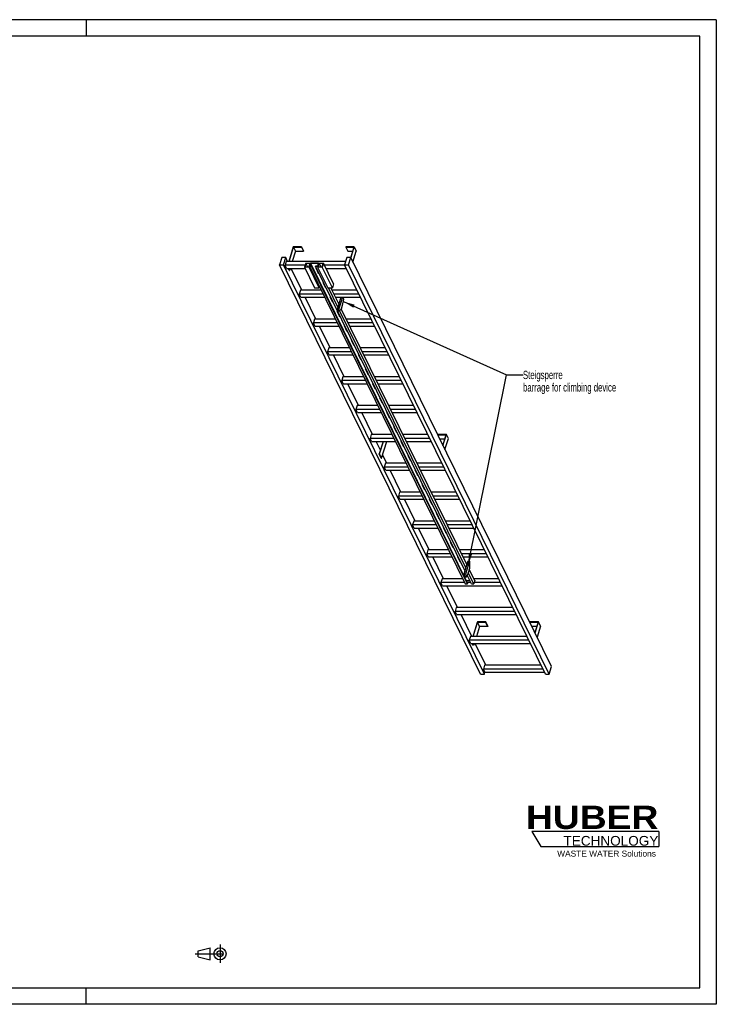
# Model space of a CAD drawing. Header units: millimetres. Extents: x 0 to 8400, y 0 to 5940.
# Tile 2 of 2: x 4200 to 8400, y 0 to 5940. Entities that reach past the tile are written whole.
import ezdxf

# ---------------------------------------------------------------- set-up
doc = ezdxf.new("R2010")
doc.units = ezdxf.units.MM
doc.header["$LTSCALE"] = 462
doc.linetypes.add('CENTER', pattern=[0.6, 0.375, -0.075, 0.075, -0.075])
doc.layers.get('0').update_dxf_attribs({"linetype": 'CONTINUOUS'})
for name, color, linetype in [('053_NOTES', 7, 'CONTINUOUS'), ('HUBER_Logo_BL1', 7, 'CONTINUOUS'), ('HUBER_Logo_BL2', 7, 'CONTINUOUS')]:
    doc.layers.add(name, color=color, linetype=linetype)
doc.styles.get("Standard").update_dxf_attribs({"font": 'txt', "width": 0.7})
doc.styles.add('TEXTSTYLE_2', font='ariblk.ttf')
doc.styles.add('TEXTSTYLE_3', font='arial.ttf')
doc.dimstyles.get("Standard").update_dxf_attribs({"dimtxt": 50, "dimasz": 70, "dimexe": 2, "dimexo": 1, "dimtad": 1, "dimtxsty": 'STANDARD', "dimblk": '_FILLED', "dimblk1": '_FILLED', "dimblk2": '_FILLED', "dimcen": 0.09, "dimazin": 2, "dimtol": 1, "dimtp": 0.01, "dimtm": 0.01, "dimtfac": 1, "dimtofl": 0, "dimtmove": 0, "dimatfit": 3, "dimldrblk": '_FILLED', "dimfxl": 1, "dimtolj": 1, "dimarcsym": 0})

# ---------------------------------------------------------------- blocks, each defined once
blk = doc.blocks.new('HUBER_LOGO_BL1', base_point=(7675, 1007.5))
at = {"layer": 'HUBER_Logo_BL1', "color": 2, "linetype": 'CONTINUOUS', "attachment_point": 3, "line_spacing_factor": 0.78}
for s, insert, char_height, width, style in [('HUBER\\P\\fArial;\\H58.5;TECHNOLOGY ', (8050.7, 1198.2), 140.4, 775.343, 'TEXTSTYLE_2'), ('WASTE WATER Solutions', (8036, 927.2), 36, 594.067, 'TEXTSTYLE_3')]:
    blk.add_mtext(s, dxfattribs=dict(at, insert=insert, char_height=char_height, width=width, style=style))
blk = doc.blocks.new('PROJEKTIONSMETHODE_1_BL3', base_point=(5360, 305))
at = {"color": 2, "linetype": 'CENTER'}
for p, q in [((5407.7, 360), (5407.7, 250)), ((5257.3, 305), (5462.7, 305))]:
    blk.add_line(p, q, dxfattribs=at)
at = {"color": 2, "linetype": 'CONTINUOUS'}
for p, q in [((5275.7, 323.3), (5349, 341.7)), ((5275.7, 286.7), (5275.7, 323.3)), ((5349, 268.3), (5349, 341.7)), ((5275.7, 286.7), (5349, 268.3))]:
    blk.add_line(p, q, dxfattribs=at)
for radius in [36.7, 18.3]:
    blk.add_circle((5407.7, 305), radius, dxfattribs=at)
blk = doc.blocks.new('_FILLED')
at = {"color": 0, "linetype": 'BYBLOCK'}
blk.add_solid([(0, 0), (-1, 0.143), (-1, -0.143)], dxfattribs=at)
blk = doc.blocks.new('HUBER_LOGO_BL2', base_point=(7670.4, 997))
at = {"layer": 'HUBER_Logo_BL2', "color": 5, "linetype": 'CONTINUOUS'}
for p, q in [((8052.9, 1042), (7287.9, 1042)), ((7287.9, 1042), (7341.9, 952)), ((8052.9, 1042), (8052.9, 952)), ((7341.9, 952), (8052.9, 952))]:
    blk.add_line(p, q, dxfattribs=at)

msp = doc.modelspace()

# ---------------------------------------------------------------- linework, layer by layer
at = {"color": 3, "linetype": 'CONTINUOUS'}
for p, q in [((8400, 5940), (0, 5940)), ((4600, 5940), (4600, 5840)), ((8400, 5940), (8400, 0)), ((4600, 0), (4600, 100)), ((8400, 0), (0, 0))]:
    msp.add_line(p, q, dxfattribs=at)
at = {"color": 5, "linetype": 'CONTINUOUS'}
for p, q in [((8300, 5840), (100, 5840)), ((8300, 100), (8300, 5840)), ((100, 100), (8300, 100))]:
    msp.add_line(p, q, dxfattribs=at)
at = {"color": 7, "linetype": 'CONTINUOUS'}
for p, q in [((5848.868, 4569.161), (5821.952, 4482.06)), ((5823.794, 4482.06), (5850.226, 4567.594)), ((5862.428, 4542.73), (5843.679, 4482.06)), ((5899.526, 4569.161), (5848.868, 4569.161)), ((5850.226, 4567.594), (5862.428, 4542.73)), ((5850.226, 4567.594), (5899.042, 4567.594)), ((5862.428, 4542.73), (5911.244, 4542.73)), ((5899.042, 4567.594), (5899.526, 4569.161)), ((5899.042, 4567.594), (5911.244, 4542.73)), ((5899.526, 4569.161), (5911.728, 4544.296)), ((5911.244, 4542.73), (5911.728, 4544.296)), ((6166.634, 4569.161), (6166.15, 4567.594)), ((6166.15, 4567.594), (6178.351, 4542.73)), ((6166.15, 4567.594), (6214.966, 4567.594)), ((6217.292, 4569.161), (6166.634, 4569.161)), ((6178.351, 4542.73), (6207.282, 4542.73)), ((6214.966, 4567.594), (6195.645, 4505.071)), ((6196.779, 4502.779), (6217.292, 4569.161)), ((6208.98, 4477.914), (6229.494, 4544.296)), ((6217.292, 4569.161), (6229.494, 4544.296)), ((5781.178, 4505.067), (5767.38, 4460.418)), ((6978.397, 1992.626), (5767.38, 4460.418)), ((5767.38, 4460.418), (5790.407, 4460.418)), ((5804.205, 4505.067), (5781.178, 4505.067)), ((5790.407, 4460.418), (5804.205, 4505.067)), ((7001.423, 1992.626), (5790.407, 4460.418)), ((5807.038, 4482.06), (5799.776, 4458.56)), ((5808.927, 4439.912), (5799.776, 4458.56)), ((5920.624, 4458.56), (5799.776, 4458.56)), ((5815.495, 4482.06), (5804.205, 4505.067)), ((6165.519, 4482.06), (5807.038, 4482.06)), ((5924.441, 4470.914), (5917.179, 4447.414)), ((5925.12, 4470.131), (5918.342, 4448.198)), ((5924.441, 4470.914), (6031.284, 4470.914)), ((5925.12, 4470.131), (5935.884, 4448.198)), ((5950.91, 4470.131), (5925.12, 4470.131)), ((5944.132, 4448.198), (5950.91, 4470.131)), ((5952.776, 4470.209), (5947.451, 4452.976)), ((5952.776, 4470.209), (6892.305, 2555.65)), ((6002.514, 4470.209), (5952.776, 4470.209)), ((5997.188, 4452.976), (6002.514, 4470.209)), ((6004.332, 4470.131), (5997.554, 4448.198)), ((6004.332, 4470.131), (6015.095, 4448.198)), ((6030.121, 4470.131), (6004.332, 4470.131)), ((6023.343, 4448.198), (6030.121, 4470.131)), ((6031.284, 4470.914), (6024.022, 4447.414)), ((6092.293, 4346.592), (6031.284, 4470.914)), ((6159.743, 4458.56), (6037.347, 4458.56)), ((6172.629, 4505.067), (6158.831, 4460.418)), ((7369.848, 1992.626), (6158.831, 4460.418)), ((6158.831, 4460.418), (6181.858, 4460.418)), ((6195.656, 4505.067), (6172.629, 4505.067)), ((6181.858, 4460.418), (6195.656, 4505.067)), ((7392.874, 1992.626), (6181.858, 4460.418)), ((7406.672, 2037.276), (6195.656, 4505.067)), ((5808.927, 4439.912), (5920.861, 4439.912)), ((5824.76, 4426.797), (5818.324, 4439.912)), ((5820.166, 4439.912), (5826.602, 4426.797)), ((5824.76, 4426.797), (5826.602, 4426.797)), ((5830.654, 4439.912), (5826.602, 4426.797)), ((5900.907, 4308.009), (5836.178, 4439.912)), ((5917.179, 4447.414), (5978.188, 4323.092)), ((5944.811, 4447.414), (5917.179, 4447.414)), ((5918.342, 4448.198), (5944.132, 4448.198)), ((5946.288, 4452.193), (5944.811, 4447.414)), ((6005.82, 4323.092), (5944.811, 4447.414)), ((5946.288, 4452.193), (6885.817, 2537.634)), ((5960.104, 4452.193), (5946.288, 4452.193)), ((5947.451, 4452.976), (5960.346, 4452.976)), ((5960.346, 4452.976), (5960.104, 4452.193)), ((6899.633, 2537.634), (5960.104, 4452.193)), ((5960.346, 4452.976), (6899.875, 2538.417)), ((5984.051, 4452.193), (5984.293, 4452.976)), ((6884.776, 2616.708), (5984.051, 4452.193)), ((5997.867, 4452.193), (5984.051, 4452.193)), ((5984.293, 4452.976), (5997.188, 4452.976)), ((5984.924, 4442.237), (6000.177, 4411.156)), ((5988.937, 4442.237), (5984.924, 4442.237)), ((5985.488, 4442.237), (6000.394, 4411.861)), ((5986.629, 4439.912), (5990.078, 4439.912)), ((5997.867, 4452.193), (5996.391, 4447.414)), ((5996.391, 4447.414), (6057.399, 4323.092)), ((6024.022, 4447.414), (5996.391, 4447.414)), ((5997.554, 4448.198), (6023.343, 4448.198)), ((6000.177, 4411.156), (6000.394, 4411.861)), ((6000.177, 4411.156), (6004.189, 4411.156)), ((6000.394, 4411.861), (6003.843, 4411.861)), ((6085.031, 4323.092), (6024.022, 4447.414)), ((6046.498, 4439.912), (6168.894, 4439.912)), ((6027.63, 4355.211), (6042.882, 4324.131)), ((6031.643, 4355.211), (6027.63, 4355.211)), ((6028.194, 4355.211), (6043.1, 4324.836)), ((6092.293, 4346.592), (6085.031, 4323.092)), ((5892.449, 4308.009), (5885.187, 4284.509)), ((5894.339, 4265.861), (5885.187, 4284.509)), ((6028.575, 4284.509), (5885.187, 4284.509)), ((6017.043, 4308.009), (5892.449, 4308.009)), ((5978.188, 4323.092), (6005.82, 4323.092)), ((6007.296, 4327.871), (6005.82, 4323.092)), ((6042.882, 4324.131), (6043.1, 4324.836)), ((6042.882, 4324.131), (6046.895, 4324.131)), ((6043.1, 4324.836), (6046.549, 4324.836)), ((6057.399, 4323.092), (6085.031, 4323.092)), ((6118.511, 4206.346), (6061.22, 4323.092)), ((6124.297, 4225.067), (6076.193, 4323.092)), ((6233.622, 4308.009), (6083.595, 4308.009)), ((6245.155, 4284.509), (6095.127, 4284.509)), ((5894.339, 4265.861), (6037.726, 4265.861)), ((5986.318, 4133.958), (5921.59, 4265.861)), ((6070.336, 4268.186), (6085.588, 4237.105)), ((6074.349, 4268.186), (6070.336, 4268.186)), ((6070.9, 4268.186), (6085.806, 4237.81)), ((6072.041, 4265.861), (6075.489, 4265.861)), ((6085.588, 4237.105), (6085.806, 4237.81)), ((6085.588, 4237.105), (6089.601, 4237.105)), ((6085.806, 4237.81), (6089.255, 4237.81)), ((6104.278, 4265.861), (6254.306, 4265.861)), ((6136.903, 4265.861), (6113.646, 4190.601)), ((6146.113, 4265.861), (6122.856, 4190.601)), ((6139.27, 4195.452), (6148.952, 4226.786)), ((6154.689, 4253.393), (6148.571, 4265.861)), ((6148.952, 4226.786), (6154.689, 4253.393)), ((6113.042, 4181.16), (6128.294, 4150.08)), ((6117.055, 4181.16), (6113.042, 4181.16)), ((6113.606, 4181.16), (6128.512, 4150.785)), ((6113.646, 4190.601), (6116.696, 4184.385)), ((6113.646, 4190.601), (6122.856, 4190.601)), ((6116.696, 4184.385), (6125.907, 4184.385)), ((6122.856, 4190.601), (6125.907, 4184.385)), ((6125.907, 4184.385), (6139.27, 4195.452)), ((6890.115, 2633.983), (6128.311, 4186.376)), ((6895.9, 2652.705), (6138.957, 4195.193)), ((5977.861, 4133.958), (5970.599, 4110.459)), ((5979.75, 4091.81), (5970.599, 4110.459)), ((6113.986, 4110.459), (5970.599, 4110.459)), ((6102.454, 4133.958), (5977.861, 4133.958)), ((6128.294, 4150.08), (6128.512, 4150.785)), ((6128.294, 4150.08), (6132.307, 4150.08)), ((6128.512, 4150.785), (6131.961, 4150.785)), ((6319.034, 4133.958), (6169.006, 4133.958)), ((6330.566, 4110.459), (6180.538, 4110.459)), ((5979.75, 4091.81), (6123.138, 4091.81)), ((6071.73, 3959.908), (6007.002, 4091.81)), ((6155.748, 4094.135), (6171, 4063.055)), ((6159.76, 4094.135), (6155.748, 4094.135)), ((6156.312, 4094.135), (6171.218, 4063.76)), ((6157.453, 4091.81), (6160.901, 4091.81)), ((6171, 4063.055), (6171.218, 4063.76)), ((6171, 4063.055), (6175.012, 4063.055)), ((6171.218, 4063.76), (6174.667, 4063.76)), ((6189.69, 4091.81), (6339.717, 4091.81)), ((6198.454, 4007.11), (6213.706, 3976.029)), ((6202.466, 4007.11), (6198.454, 4007.11)), ((6199.018, 4007.11), (6213.924, 3976.734)), ((6063.273, 3959.908), (6056.011, 3936.408)), ((6065.162, 3917.76), (6056.011, 3936.408)), ((6199.398, 3936.408), (6056.011, 3936.408)), ((6187.866, 3959.908), (6063.273, 3959.908)), ((6213.706, 3976.029), (6213.924, 3976.734)), ((6213.706, 3976.029), (6217.718, 3976.029)), ((6213.924, 3976.734), (6217.372, 3976.734)), ((6404.446, 3959.908), (6254.418, 3959.908)), ((6415.978, 3936.408), (6265.95, 3936.408)), ((6065.162, 3917.76), (6208.549, 3917.76)), ((6157.142, 3785.857), (6092.413, 3917.76)), ((6241.16, 3920.084), (6256.412, 3889.004)), ((6245.172, 3920.084), (6241.16, 3920.084)), ((6241.723, 3920.084), (6256.63, 3889.709)), ((6242.864, 3917.76), (6246.313, 3917.76)), ((6256.412, 3889.004), (6256.63, 3889.709)), ((6256.412, 3889.004), (6260.424, 3889.004)), ((6256.63, 3889.709), (6260.078, 3889.709)), ((6275.101, 3917.76), (6425.129, 3917.76)), ((6283.865, 3833.059), (6299.118, 3801.978)), ((6287.878, 3833.059), (6283.865, 3833.059)), ((6284.429, 3833.059), (6299.335, 3802.683)), ((6299.118, 3801.978), (6299.335, 3802.683)), ((6299.118, 3801.978), (6303.13, 3801.978)), ((6299.335, 3802.683), (6302.784, 3802.683)), ((6148.685, 3785.857), (6141.423, 3762.357)), ((6150.574, 3743.709), (6141.423, 3762.357)), ((6284.81, 3762.357), (6141.423, 3762.357)), ((6273.278, 3785.857), (6148.685, 3785.857)), ((6150.574, 3743.709), (6293.961, 3743.709)), ((6242.554, 3611.806), (6177.825, 3743.709)), ((6326.571, 3746.033), (6341.823, 3714.953)), ((6330.584, 3746.033), (6326.571, 3746.033)), ((6327.135, 3746.033), (6342.041, 3715.658)), ((6328.276, 3743.709), (6331.725, 3743.709)), ((6489.858, 3785.857), (6339.83, 3785.857)), ((6501.39, 3762.357), (6351.362, 3762.357)), ((6360.513, 3743.709), (6510.541, 3743.709)), ((6341.823, 3714.953), (6342.041, 3715.658)), ((6341.823, 3714.953), (6345.836, 3714.953)), ((6342.041, 3715.658), (6345.49, 3715.658)), ((6369.277, 3659.008), (6384.529, 3627.928)), ((6373.29, 3659.008), (6369.277, 3659.008)), ((6369.841, 3659.008), (6384.747, 3628.633)), ((6384.529, 3627.928), (6384.747, 3628.633)), ((6384.529, 3627.928), (6388.542, 3627.928)), ((6384.747, 3628.633), (6388.196, 3628.633)), ((6234.096, 3611.806), (6226.834, 3588.306)), ((6235.986, 3569.658), (6226.834, 3588.306)), ((6370.222, 3588.306), (6226.834, 3588.306)), ((6358.69, 3611.806), (6234.096, 3611.806)), ((6235.986, 3569.658), (6379.373, 3569.658)), ((6327.965, 3437.755), (6263.237, 3569.658)), ((6411.983, 3571.983), (6427.235, 3540.902)), ((6415.996, 3571.983), (6411.983, 3571.983)), ((6412.547, 3571.983), (6427.453, 3541.607)), ((6413.688, 3569.658), (6417.136, 3569.658)), ((6575.269, 3611.806), (6425.242, 3611.806)), ((6586.801, 3588.306), (6436.774, 3588.306)), ((6445.925, 3569.658), (6595.953, 3569.658)), ((6427.235, 3540.902), (6427.453, 3541.607)), ((6427.235, 3540.902), (6431.248, 3540.902)), ((6427.453, 3541.607), (6430.902, 3541.607)), ((6454.689, 3484.957), (6469.941, 3453.877)), ((6458.701, 3484.957), (6454.689, 3484.957)), ((6455.253, 3484.957), (6470.159, 3454.582)), ((6469.941, 3453.877), (6470.159, 3454.582)), ((6469.941, 3453.877), (6473.953, 3453.877)), ((6470.159, 3454.582), (6473.608, 3454.582)), ((6319.508, 3437.755), (6312.246, 3414.255)), ((6321.397, 3395.607), (6312.246, 3414.255)), ((6455.633, 3414.255), (6312.246, 3414.255)), ((6444.101, 3437.755), (6319.508, 3437.755)), ((6321.397, 3395.607), (6464.785, 3395.607)), ((6374.633, 3342.657), (6348.649, 3395.607)), ((6390.996, 3395.607), (6367.734, 3320.332)), ((6369.576, 3320.332), (6392.838, 3395.607)), ((6381.778, 3295.467), (6412.724, 3395.607)), ((6404.044, 3437.831), (6404.021, 3437.755)), ((6444.064, 3437.831), (6404.044, 3437.831)), ((6497.395, 3397.932), (6512.647, 3366.851)), ((6501.407, 3397.932), (6497.395, 3397.932)), ((6497.959, 3397.932), (6512.865, 3367.556)), ((6499.099, 3395.607), (6502.548, 3395.607)), ((6660.681, 3437.755), (6510.653, 3437.755)), ((6672.213, 3414.255), (6522.185, 3414.255)), ((6531.337, 3395.607), (6681.364, 3395.607)), ((6721.81, 3437.831), (6721.326, 3436.264)), ((6721.326, 3436.264), (6770.142, 3436.264)), ((6733.528, 3411.4), (6721.326, 3436.264)), ((6772.468, 3437.831), (6721.81, 3437.831)), ((6733.528, 3411.4), (6762.459, 3411.4)), ((6770.142, 3436.264), (6750.825, 3373.752)), ((6751.955, 3371.449), (6772.468, 3437.831)), ((6764.157, 3346.584), (6784.67, 3412.966)), ((6784.67, 3412.966), (6772.468, 3437.831)), ((6512.647, 3366.851), (6512.865, 3367.556)), ((6512.647, 3366.851), (6516.659, 3366.851)), ((6512.865, 3367.556), (6516.313, 3367.556)), ((6379.936, 3295.467), (6367.734, 3320.332)), ((6367.734, 3320.332), (6369.576, 3320.332)), ((6381.778, 3295.467), (6369.576, 3320.332)), ((6379.936, 3295.467), (6381.778, 3295.467)), ((6413.377, 3263.705), (6387.965, 3315.489)), ((6540.101, 3310.907), (6555.353, 3279.826)), ((6544.113, 3310.907), (6540.101, 3310.907)), ((6540.664, 3310.907), (6555.571, 3280.531)), ((6555.353, 3279.826), (6555.571, 3280.531)), ((6555.353, 3279.826), (6559.365, 3279.826)), ((6555.571, 3280.531), (6559.019, 3280.531)), ((6404.92, 3263.705), (6397.658, 3240.205)), ((6406.809, 3221.556), (6397.658, 3240.205)), ((6541.045, 3240.205), (6397.658, 3240.205)), ((6529.513, 3263.705), (6404.92, 3263.705)), ((6406.809, 3221.556), (6550.196, 3221.556)), ((6498.789, 3089.654), (6434.06, 3221.556)), ((6586.819, 3223.881), (6582.807, 3223.881)), ((6582.807, 3223.881), (6598.059, 3192.801)), ((6583.37, 3223.881), (6598.276, 3193.506)), ((6584.511, 3221.556), (6587.96, 3221.556)), ((6746.093, 3263.705), (6596.065, 3263.705)), ((6757.625, 3240.205), (6607.597, 3240.205)), ((6616.748, 3221.556), (6766.776, 3221.556)), ((6598.059, 3192.801), (6598.276, 3193.506)), ((6598.059, 3192.801), (6602.071, 3192.801)), ((6598.276, 3193.506), (6601.725, 3193.506)), ((6490.331, 3089.654), (6483.069, 3066.154)), ((6614.925, 3089.654), (6490.331, 3089.654)), ((6629.525, 3136.856), (6625.512, 3136.856)), ((6625.512, 3136.856), (6640.764, 3105.775)), ((6626.076, 3136.856), (6640.982, 3106.48)), ((6640.764, 3105.775), (6640.982, 3106.48)), ((6640.764, 3105.775), (6644.777, 3105.775)), ((6640.982, 3106.48), (6644.431, 3106.48)), ((6831.505, 3089.654), (6681.477, 3089.654)), ((6626.457, 3066.154), (6483.069, 3066.154)), ((6492.221, 3047.506), (6483.069, 3066.154)), ((6492.221, 3047.506), (6635.608, 3047.506)), ((6584.201, 2915.603), (6519.472, 3047.506)), ((6672.231, 3049.83), (6668.218, 3049.83)), ((6668.218, 3049.83), (6683.47, 3018.75)), ((6668.782, 3049.83), (6683.688, 3019.455)), ((6669.923, 3047.506), (6673.372, 3047.506)), ((6843.037, 3066.154), (6693.009, 3066.154)), ((6702.16, 3047.506), (6852.188, 3047.506)), ((6683.47, 3018.75), (6683.688, 3019.455)), ((6683.47, 3018.75), (6687.483, 3018.75)), ((6683.688, 3019.455), (6687.137, 3019.455)), ((6575.743, 2915.603), (6568.481, 2892.103)), ((6700.336, 2915.603), (6575.743, 2915.603)), ((6714.937, 2962.805), (6710.924, 2962.805)), ((6710.924, 2962.805), (6726.176, 2931.724)), ((6711.488, 2962.805), (6726.394, 2932.429)), ((6726.176, 2931.724), (6726.394, 2932.429)), ((6726.176, 2931.724), (6730.189, 2931.724)), ((6726.394, 2932.429), (6729.843, 2932.429)), ((6916.916, 2915.603), (6766.888, 2915.603)), ((6711.868, 2892.103), (6568.481, 2892.103)), ((6577.632, 2873.455), (6568.481, 2892.103)), ((6577.632, 2873.455), (6721.02, 2873.455)), ((6669.612, 2741.552), (6604.884, 2873.455)), ((6757.642, 2875.78), (6753.63, 2875.78)), ((6753.63, 2875.78), (6768.882, 2844.699)), ((6754.194, 2875.78), (6769.1, 2845.404)), ((6755.335, 2873.455), (6758.783, 2873.455)), ((6928.448, 2892.103), (6778.42, 2892.103)), ((6787.572, 2873.455), (6937.6, 2873.455)), ((6768.882, 2844.699), (6769.1, 2845.404)), ((6768.882, 2844.699), (6772.895, 2844.699)), ((6769.1, 2845.404), (6772.549, 2845.404)), ((6661.155, 2741.552), (6653.893, 2718.052)), ((6785.748, 2741.552), (6661.155, 2741.552)), ((6800.348, 2788.754), (6796.336, 2788.754)), ((6796.336, 2788.754), (6811.588, 2757.674)), ((6796.9, 2788.754), (6811.806, 2758.379)), ((6811.588, 2757.674), (6811.806, 2758.379)), ((6811.588, 2757.674), (6815.6, 2757.674)), ((6811.806, 2758.379), (6815.254, 2758.379)), ((7002.328, 2741.552), (6852.3, 2741.552)), ((6797.28, 2718.052), (6653.893, 2718.052)), ((6663.044, 2699.404), (6653.893, 2718.052)), ((6663.044, 2699.404), (6806.431, 2699.404)), ((6755.024, 2567.501), (6690.296, 2699.404)), ((6843.054, 2701.729), (6839.042, 2701.729)), ((6839.042, 2701.729), (6854.294, 2670.648)), ((6839.605, 2701.729), (6854.512, 2671.353)), ((6840.746, 2699.404), (6844.195, 2699.404)), ((7013.86, 2718.052), (6863.832, 2718.052)), ((6872.983, 2699.404), (7023.011, 2699.404)), ((6902.218, 2673.15), (6878.011, 2594.817)), ((6911.429, 2673.15), (6887.222, 2594.817)), ((6902.218, 2673.15), (6911.429, 2673.15)), ((6914.479, 2666.934), (6911.429, 2673.15)), ((6854.294, 2670.648), (6854.512, 2671.353)), ((6854.294, 2670.648), (6858.306, 2670.648)), ((6854.512, 2671.353), (6857.96, 2671.353)), ((6884.157, 2614.703), (6881.748, 2614.703)), ((6881.748, 2614.703), (6883.226, 2611.691)), ((6882.311, 2614.703), (6883.444, 2612.396)), ((6903.635, 2599.669), (6913.318, 2631.002)), ((6943.182, 2556.355), (6910.703, 2622.54)), ((6913.318, 2631.002), (6914.479, 2666.934)), ((6746.567, 2567.501), (6739.305, 2544.002)), ((6871.16, 2567.501), (6746.567, 2567.501)), ((6878.011, 2594.817), (6887.222, 2594.817)), ((6878.011, 2594.817), (6885.637, 2579.277)), ((6885.637, 2579.277), (6894.848, 2579.277)), ((6887.222, 2594.817), (6894.848, 2579.277)), ((6892.305, 2555.65), (6891.962, 2554.541)), ((6914.739, 2555.65), (6892.305, 2555.65)), ((6894.848, 2579.277), (6903.635, 2599.669)), ((6896.851, 2583.925), (6897, 2583.623)), ((6897, 2583.623), (6897.217, 2584.328)), ((6897, 2583.623), (6901.012, 2583.623)), ((6897.115, 2584.537), (6897.217, 2584.328)), ((6897.217, 2584.328), (6900.666, 2584.328)), ((6923.58, 2537.634), (6898.727, 2588.279)), ((6937.396, 2537.634), (6904.918, 2603.818)), ((6943.182, 2556.355), (6937.396, 2537.634)), ((7087.74, 2567.501), (6937.712, 2567.501)), ((6882.692, 2544.002), (6739.305, 2544.002)), ((6748.456, 2525.353), (6739.305, 2544.002)), ((6748.456, 2525.353), (7108.423, 2525.353)), ((6840.436, 2393.451), (6775.707, 2525.353)), ((6885.817, 2537.634), (6899.633, 2537.634)), ((6920.455, 2544.002), (6897.134, 2544.002)), ((6899.633, 2537.634), (6899.875, 2538.417)), ((6923.58, 2537.634), (6937.396, 2537.634)), ((7099.272, 2544.002), (6939.364, 2544.002)), ((6831.978, 2393.451), (6824.716, 2369.951)), ((7173.151, 2393.451), (6831.978, 2393.451)), ((7184.683, 2369.951), (6824.716, 2369.951)), ((6833.868, 2351.302), (6824.716, 2369.951)), ((6833.868, 2351.302), (7193.835, 2351.302)), ((6925.847, 2219.4), (6861.119, 2351.302)), ((6959.22, 2306.501), (6932.304, 2219.4)), ((6934.146, 2219.4), (6960.578, 2304.934)), ((6972.78, 2280.07), (6954.032, 2219.4)), ((7009.879, 2306.501), (6959.22, 2306.501)), ((6960.578, 2304.934), (7009.395, 2304.934)), ((6972.78, 2280.07), (6960.578, 2304.934)), ((7021.596, 2280.07), (6972.78, 2280.07)), ((7009.395, 2304.934), (7009.879, 2306.501)), ((7021.596, 2280.07), (7009.395, 2304.934)), ((7022.08, 2281.636), (7009.879, 2306.501)), ((7022.08, 2281.636), (7021.596, 2280.07)), ((7276.986, 2306.501), (7276.502, 2304.934)), ((7276.502, 2304.934), (7325.318, 2304.934)), ((7288.704, 2280.07), (7276.502, 2304.934)), ((7327.645, 2306.501), (7276.986, 2306.501)), ((7317.635, 2280.07), (7288.704, 2280.07)), ((7325.318, 2304.934), (7306.001, 2242.422)), ((7307.131, 2240.118), (7327.645, 2306.501)), ((7339.846, 2281.636), (7319.333, 2215.254)), ((7339.846, 2281.636), (7327.645, 2306.501)), ((6917.39, 2219.4), (6910.128, 2195.9)), ((7258.563, 2219.4), (6917.39, 2219.4)), ((7270.095, 2195.9), (6910.128, 2195.9)), ((6919.279, 2177.252), (6910.128, 2195.9)), ((6919.279, 2177.252), (7279.246, 2177.252)), ((6935.112, 2164.137), (6928.676, 2177.252)), ((6936.954, 2164.137), (6930.518, 2177.252)), ((6936.954, 2164.137), (6935.112, 2164.137)), ((6941.007, 2177.252), (6936.954, 2164.137)), ((7011.259, 2045.349), (6946.531, 2177.252)), ((7002.802, 2045.349), (6995.54, 2021.849)), ((7355.507, 2021.849), (6995.54, 2021.849)), ((7004.691, 2003.201), (6995.54, 2021.849)), ((7343.975, 2045.349), (7002.802, 2045.349)), ((7392.874, 1992.626), (7406.672, 2037.276)), ((6978.397, 1992.626), (7001.423, 1992.626)), ((7001.423, 1992.626), (7004.691, 2003.201)), ((7004.691, 2003.201), (7364.658, 2003.201)), ((7369.848, 1992.626), (7392.874, 1992.626))]:
    msp.add_line(p, q, dxfattribs=at)

# ---------------------------------------------------------------- block references
at = {"color": 2, "linetype": 'CONTINUOUS'}
msp.add_blockref('PROJEKTIONSMETHODE_1_BL3', (5360, 305), dxfattribs=at)
at = {"layer": 'HUBER_Logo_BL1'}
msp.add_blockref('HUBER_LOGO_BL1', (7674.994, 1007.484), dxfattribs=at)
at = {"layer": 'HUBER_Logo_BL2'}
msp.add_blockref('HUBER_LOGO_BL2', (7670.375, 996.993), dxfattribs=at)

# ---------------------------------------------------------------- texts
at = {"layer": '053_NOTES', "color": 2, "linetype": 'CONTINUOUS', "insert": (7234.56, 3821.85), "char_height": 50, "width": 1396.42857, "attachment_point": 1, "line_spacing_factor": 0.9}
msp.add_mtext('Steigsperre\\Pbarrage for climbing device', dxfattribs=at)

# ---------------------------------------------------------------- leaders
at = {"layer": '053_NOTES', "color": 2, "linetype": 'CONTINUOUS'}
for points in [[(6151.8, 4239.993), (7134.56, 3796.85), (7234.56, 3796.85)], [(6903.836, 2648.582), (7134.56, 3796.85), (7234.56, 3796.85)]]:
    msp.add_leader(points, dimstyle='STANDARD', override={"dimtad": 0}, dxfattribs=at)

doc.saveas('drawing.dxf')
